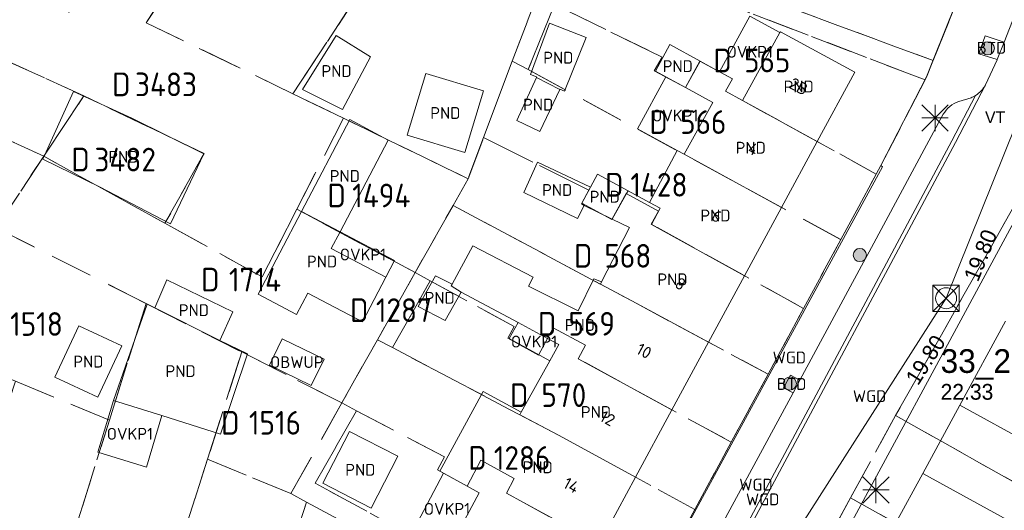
# Model space of a CAD drawing. Header units: metres. Extents: x 207644 to 210135, y 370459 to 373417.
# Tile 222 of 256: x 208072 to 208147, y 372426 to 372463. Entities that reach past the tile are written whole.
import ezdxf
from ezdxf.enums import TextEntityAlignment as Align

# ---------------------------------------------------------------- set-up
doc = ezdxf.new("R2010")
doc.units = ezdxf.units.M
doc.linetypes.add('HIDDEN2', pattern=[4.7625, 3.175, -1.5875])
for name, color, linetype in [('BTD', 7, 'Continuous'), ('CON_BxH500x750mm', 7, 'Continuous'), ('GB', 1, 'Continuous'), ('GB07', 1, 'Continuous'), ('GB11', 1, 'Continuous'), ('INV_BxH500x750mm', 7, 'Continuous'), ('KAD_perceelnummer', 212, 'Continuous'), ('KAD_sectie', 212, 'Continuous'), ('KAD_Vastgesteld_Perceel', 212, 'Continuous'), ('KO_INSPECTIE', 7, 'Continuous'), ('NAR', 7, 'Continuous'), ('NLV_inspectieput', 7, 'Continuous'), ('NNR_inspectieput', 7, 'Continuous'), ('NOD_inspectieput', 7, 'Continuous'), ('OBWUP', 7, 'Continuous'), ('OVKP1', 7, 'Continuous'), ('PND', 7, 'Continuous'), ('WGD', 7, 'Continuous')]:
    doc.layers.add(name, color=color, linetype=linetype)
for name, color, linetype, lineweight in [('GIMGMV', 7, 'Continuous', 25), ('GMV', 7, 'Continuous', 25), ('GP1', 7, 'Continuous', 30), ('Q21_lantaarnpaal', 1, 'Continuous', 0), ('Q26_boom', 72, 'Continuous', 0), ('Q28_rioolput', 153, 'Continuous', 0)]:
    doc.layers.add(name, color=color, linetype=linetype, lineweight=lineweight)
doc.styles.add('ISO', font='isocpeur.ttf', dxfattribs={"height": 1})
doc.styles.add('ISOCP', font='ISOCP.shx', dxfattribs={"height": 1.8})

# ---------------------------------------------------------------- blocks, each defined once
blk = doc.blocks.new('ACMAP_ANN_TEMPLATE_Vastgesteld_Perceelnummer')
at = {"layer": 'KAD_perceelnummer', "style": 'ISOCP'}
blk.add_attdef('Perceelnummer', text='', height=1.8, dxfattribs=at).set_placement((0, 0), align=Align.MIDDLE)
at = {"layer": 'KAD_sectie', "style": 'ISOCP'}
blk.add_attdef('sectie', text='', height=1.8, dxfattribs=at).set_placement((-2.7, 0), align=Align.MIDDLE_RIGHT)
blk = doc.blocks.new('Q21')
for p, q in [((-1, 1), (0, 0)), ((0, 1), (0, 0)), ((0, 0), (1, 1)), ((-1, 0), (0, 0)), ((-1, -1), (0, 0)), ((0, 0), (1, 0)), ((0, 0), (0, -1)), ((0, 0), (1, -1))]:
    blk.add_line(p, q)
blk = doc.blocks.new('Q26')
blk.add_hatch(color=256).paths.add_polyline_path([(-0.452, -0.01, 1), (0.548, -0.01, 1)])
blk.add_circle((0.048, -0.01), 0.5)
blk = doc.blocks.new('Q28')
at = {"linetype": 'Continuous'}
for p, q in [((-1, -1), (1, 1)), ((-1, 1), (1, -1))]:
    blk.add_line(p, q, dxfattribs=at)
blk.add_lwpolyline([(1, 1), (1, -1), (-1, -1), (-1, 1)], close=True)

msp = doc.modelspace()

# ---------------------------------------------------------------- linework, layer by layer
at = {"layer": 'CON_BxH500x750mm', "color": 253, "linetype": 'Continuous', "lineweight": 13}
for points in [[(208142.18, 372441.83), (208160, 372486.11)], [(208099.78, 372375.45), (208142.18, 372441.83)]]:
    msp.add_lwpolyline(points, dxfattribs=at)
at = {"layer": 'GB', "color": 253, "linetype": 'Continuous', "lineweight": 13}
for points in [[(208129.534, 372462.048), (208126.694, 372456.868)], [(208129.564, 372462.102), (208129.534, 372462.048)], [(208135.225, 372459.027), (208129.564, 372462.102)], [(208123.462, 372459.857), (208121.156, 372461.119)], [(208123.462, 372459.857), (208124.937, 372459.057)], [(208125.917, 372458.525), (208124.937, 372459.057)], [(208132.367, 372453.748), (208135.225, 372459.027)], [(208124.419, 372456.712), (208122.355, 372457.851)], [(208125.396, 372457.572), (208125.917, 372458.525)], [(208126.694, 372456.868), (208125.396, 372457.572)], [(208122.252, 372452.785), (208124.419, 372456.712)], [(208132.367, 372453.748), (208129.657, 372448.742)], [(208122.252, 372452.785), (208121.723, 372453.074)], [(208129.657, 372448.742), (208122.252, 372452.785)], [(208093.129, 372448.417), (208089.827, 372442.129)], [(208126.84, 372443.539), (208129.657, 372448.742)], [(208124.104, 372438.487), (208126.84, 372443.539)], [(208105.273, 372442.302), (208109.621, 372439.972)], [(208109.621, 372439.972), (208111.853, 372438.776)], [(208146.71, 372440.082), (208143.222, 372433.695)], [(208112.713, 372438.315), (208112.026, 372437.076)], [(208121.318, 372433.341), (208124.104, 372438.487)], [(208109.854, 372433.156), (208112.026, 372437.076)], [(208078.829, 372434.057), (208082.507, 372432.899)], [(208118.543, 372428.217), (208121.318, 372433.341)], [(208154.135, 372427.713), (208143.222, 372433.695)], [(208086.974, 372431.492), (208082.507, 372432.899)], [(208103.654, 372428.683), (208103.944, 372428.523)], [(208103.944, 372428.523), (208105.726, 372427.541)], [(208118.543, 372428.217), (208115.798, 372423.146)], [(208138.359, 372424.733), (208140.412, 372428.507)], [(208147.612, 372424.541), (208140.412, 372428.507)], [(208105.726, 372427.541), (208106.65, 372427.032)], [(208106.65, 372427.032), (208104.391, 372422.822)]]:
    msp.add_lwpolyline(points, dxfattribs=at)
at = {"layer": 'GB07', "color": 253, "linetype": 'Continuous', "lineweight": 13}
for points in [[(208122.355, 372457.851), (208123.462, 372459.857)], [(208110.996, 372458.616), (208112.775, 372457.704)], [(208122.355, 372457.851), (208120.858, 372458.664)], [(208132.367, 372453.748), (208126.694, 372456.868)], [(208114.423, 372448.997), (208115.114, 372450.269)], [(208117.847, 372449.79), (208116.773, 372447.85)], [(208117.98, 372450.003), (208117.847, 372449.79)], [(208114.643, 372448.881), (208114.423, 372448.997)], [(208120.422, 372448.668), (208119.597, 372449.119)], [(208096.056, 372446.88), (208093.129, 372448.417)], [(208119.771, 372447.444), (208120.422, 372448.668)], [(208126.84, 372443.539), (208119.771, 372447.444)], [(208104.503, 372442.764), (208104.587, 372442.904)], [(208115.87, 372442.894), (208115.961, 372443.072)], [(208118.253, 372441.621), (208115.87, 372442.894)], [(208105.273, 372442.302), (208104.503, 372442.764)], [(208124.104, 372438.487), (208118.253, 372441.621)], [(208086.92, 372438.617), (208081.973, 372441.099)], [(208111.853, 372438.776), (208112.286, 372439.583)], [(208112.286, 372439.583), (208114.738, 372438.247)], [(208114.738, 372438.247), (208114.188, 372437.223)], [(208114.188, 372437.223), (208121.318, 372433.341)], [(208109.745, 372432.96), (208109.854, 372433.156)], [(208112.74, 372431.381), (208109.745, 372432.96)], [(208118.543, 372428.217), (208112.74, 372431.381)], [(208105.726, 372427.541), (208106.783, 372429.511)], [(208106.783, 372429.511), (208109.316, 372428.118)], [(208109.316, 372428.118), (208108.717, 372427)], [(208108.717, 372427), (208110.013, 372426.287)], [(208110.013, 372426.287), (208115.798, 372423.146)]]:
    msp.add_lwpolyline(points, dxfattribs=at)
at = {"layer": 'GB11', "color": 253, "linetype": 'Continuous', "lineweight": 13}
for points in [[(208110.544, 372458.858), (208111.992, 372462.757)], [(208111.992, 372462.757), (208114.799, 372461.669)], [(208095.765, 372461.812), (208093.207, 372457.715)], [(208098.378, 372460.193), (208095.765, 372461.812)], [(208114.799, 372461.669), (208113.15, 372457.59)], [(208121.156, 372461.119), (208120.052, 372459.102)], [(208096.258, 372456.192), (208098.378, 372460.193)], [(208102.584, 372458.927), (208101.171, 372454.236)], [(208106.973, 372457.606), (208102.584, 372458.927)], [(208110.996, 372458.616), (208109.5, 372455.347)], [(208111.017, 372458.662), (208110.544, 372458.858)], [(208110.996, 372458.616), (208111.017, 372458.662)], [(208120.052, 372459.102), (208120.858, 372458.664)], [(208075.778, 372457.55), (208073.451, 372452.402)], [(208080.219, 372455.528), (208075.778, 372457.55)], [(208093.207, 372457.715), (208096.258, 372456.192)], [(208105.561, 372452.914), (208106.973, 372457.606)], [(208111.274, 372454.504), (208112.775, 372457.704)], [(208112.791, 372457.739), (208112.775, 372457.704)], [(208113.15, 372457.59), (208112.791, 372457.739)], [(208085.691, 372452.808), (208080.219, 372455.528)], [(208096.81, 372455.426), (208093.129, 372448.417)], [(208099.712, 372453.84), (208096.81, 372455.426)], [(208109.5, 372455.347), (208111.274, 372454.504)], [(208101.171, 372454.236), (208105.561, 372452.914)], [(208096.056, 372446.88), (208099.712, 372453.84)], [(208083.168, 372447.485), (208085.691, 372452.808)], [(208119.597, 372449.119), (208121.723, 372453.074)], [(208073.451, 372452.402), (208077.745, 372450.304)], [(208110.049, 372449.875), (208111.088, 372452.183)], [(208111.088, 372452.183), (208115.114, 372450.269)], [(208115.114, 372450.269), (208115.651, 372451.276)], [(208115.651, 372451.276), (208117.98, 372450.003)], [(208077.745, 372450.304), (208083.168, 372447.485)], [(208114.135, 372447.903), (208110.049, 372449.875)], [(208117.98, 372450.003), (208119.597, 372449.119)], [(208114.643, 372448.881), (208114.135, 372447.903)], [(208114.643, 372448.881), (208116.773, 372447.85)], [(208118.078, 372447.219), (208116.773, 372447.85)], [(208096.056, 372446.88), (208095.392, 372445.616)], [(208115.961, 372443.072), (208118.078, 372447.219)], [(208104.587, 372442.904), (208106.171, 372445.809)], [(208106.171, 372445.809), (208110.764, 372443.438)], [(208095.392, 372445.616), (208099.552, 372443.432)], [(208082.869, 372443.228), (208081.973, 372441.099)], [(208087.902, 372440.806), (208082.869, 372443.228)], [(208097.764, 372440.026), (208099.552, 372443.432)], [(208102.011, 372441.211), (208103.314, 372443.524)], [(208103.314, 372443.524), (208104.587, 372442.904)], [(208110.764, 372443.438), (208110.396, 372442.756)], [(208114.187, 372440.867), (208115.37, 372443.295)], [(208115.37, 372443.295), (208115.961, 372443.072)], [(208089.827, 372442.129), (208092.754, 372440.592)], [(208092.754, 372440.592), (208093.604, 372442.21)], [(208093.604, 372442.21), (208097.764, 372440.026)], [(208105.273, 372442.302), (208104.055, 372440.137)], [(208110.396, 372442.756), (208114.187, 372440.867)], [(208081.381, 372441.38), (208078.829, 372434.057)], [(208081.973, 372441.099), (208081.381, 372441.38)], [(208086.92, 372438.617), (208087.902, 372440.806)], [(208104.055, 372440.137), (208102.011, 372441.211)], [(208076.191, 372439.725), (208074.366, 372435.816)], [(208079.45, 372438.204), (208076.191, 372439.725)], [(208086.92, 372438.617), (208089.022, 372437.603)], [(208111.853, 372438.776), (208112.713, 372438.315)], [(208077.625, 372434.295), (208079.45, 372438.204)], [(208089.022, 372437.603), (208086.974, 372431.492)], [(208074.366, 372435.816), (208077.625, 372434.295)], [(208106.949, 372434.74), (208103.654, 372428.683)], [(208109.854, 372433.156), (208106.949, 372434.74)], [(208096.777, 372431.698), (208094.751, 372427.752)], [(208100.456, 372429.809), (208096.777, 372431.698)], [(208098.43, 372425.863), (208100.456, 372429.809)], [(208094.751, 372427.752), (208098.43, 372425.863)]]:
    msp.add_lwpolyline(points, dxfattribs=at)
at = {"layer": 'GIMGMV', "color": 253, "linetype": 'Continuous', "lineweight": 13}
for points in [[(208091.666, 372438.746), (208090.693, 372436.741)], [(208094.842, 372437.204), (208091.666, 372438.746)], [(208093.868, 372435.199), (208094.842, 372437.204)], [(208090.693, 372436.741), (208093.868, 372435.199)]]:
    msp.add_lwpolyline(points, dxfattribs=at)
at = {"layer": 'GMV', "color": 253, "linetype": 'Continuous', "lineweight": 13}
for points in [[(208141.23, 372460.009), (208151.672, 372486.005)], [(208146.591, 372461.309), (208149.61, 372469.057)], [(208144.676, 372460.429), (208145.154, 372461.794)], [(208145.154, 372461.794), (208146.591, 372461.309)], [(208146.075, 372459.986), (208146.591, 372461.309)], [(208146.075, 372459.986), (208144.676, 372460.429)], [(208140.698, 372458.666), (208141.23, 372460.009)], [(208145.186, 372458.065), (208146.068, 372459.967)], [(208146.068, 372459.967), (208146.075, 372459.986)], [(208137.212, 372451.918), (208140.698, 372458.666)], [(208142.896, 372453.669), (208145.186, 372458.065)], [(208142.625, 372453.797), (208144.416, 372457.253)], [(208143.136, 372456.791), (208144.077, 372457.084)], [(208136.323, 372445.366), (208141.964, 372455.822)], [(208111.396, 372394.741), (208142.896, 372453.669)], [(208111.437, 372395.457), (208142.625, 372453.797)], [(208117.558, 372415.495), (208137.338, 372451.825)], [(208137.338, 372451.825), (208137.212, 372451.918)], [(208147.368, 372447.674), (208116.962, 372391.485)], [(208135.749, 372444.302), (208136.323, 372445.366)], [(208131.052, 372435.597), (208135.749, 372444.302)], [(208129.793, 372435.013), (208130.33, 372435.979)], [(208130.33, 372435.979), (208131.052, 372435.597)], [(208130.529, 372434.627), (208131.052, 372435.597)], [(208125.401, 372425.123), (208130.529, 372434.627)], [(208130.529, 372434.627), (208129.793, 372435.013)], [(208140.412, 372428.507), (208143.222, 372433.695)]]:
    msp.add_lwpolyline(points, dxfattribs=at)
for points in [[(208144.416, 372457.253, 0.131454), (208145.186, 372458.065)], [(208144.077, 372457.084, 0.043685), (208144.416, 372457.253)], [(208141.964, 372455.822, -0.179844), (208143.136, 372456.791)]]:
    msp.add_lwpolyline(points, format="xyb", dxfattribs=at)
at = {"layer": 'GP1', "color": 253, "linetype": 'Continuous', "lineweight": 13}
for points in [[(208127.239, 372463.295), (208124.937, 372459.057)], [(208129.534, 372462.048), (208127.239, 372463.295)], [(208118.7, 372454.721), (208120.858, 372458.664)], [(208121.723, 372453.074), (208118.7, 372454.721)], [(208096.056, 372446.88), (208100.215, 372444.696)], [(208100.215, 372444.696), (208099.552, 372443.432)], [(208109.621, 372439.972), (208108.933, 372438.771)], [(208108.933, 372438.771), (208112.026, 372437.076)], [(208078.829, 372434.057), (208077.622, 372430.109)], [(208081.319, 372428.981), (208082.507, 372432.899)], [(208077.622, 372430.109), (208081.319, 372428.981)], [(208103.944, 372428.523), (208101.703, 372424.298), (208104.391, 372422.822)]]:
    msp.add_lwpolyline(points, dxfattribs=at)
at = {"layer": 'KAD_Vastgesteld_Perceel', "color": 253, "linetype": 'HIDDEN2', "lineweight": 13}
for points in [[(208108.536, 372504.157), (208115.389, 372501.595), (208108.349, 372482.192), (208108.171, 372482.281), (208106.609, 372478.333), (208106.02, 372478.549), (208105.533, 372477.222), (208092.476, 372457.381), (208081.3, 372462.785), (208084.794, 372468.088), (208087.521, 372472.227), (208090.201, 372476.294), (208093.628, 372481.496), (208097.758, 372487.767), (208105.117, 372498.94), (208108.536, 372504.157)], [(208125.249, 372497.909), (208117.814, 372478.186), (208116.279, 372478.754), (208113.095, 372470.292), (208109.168, 372459.869), (208106.982, 372454.052), (208105.804, 372450.914), (208096.324, 372455.516), (208092.476, 372457.381), (208105.533, 372477.222), (208106.02, 372478.549), (208106.609, 372478.333), (208108.171, 372482.281), (208108.349, 372482.192), (208115.389, 372501.595), (208125.249, 372497.909)], [(208141.19, 372459.908), (208113.095, 372470.292), (208116.279, 372478.754), (208117.814, 372478.186), (208144.561, 372468.3), (208141.19, 372459.908)], [(208096.324, 372455.516), (208092.767, 372448.595), (208090.129, 372443.453), (208082.737, 372447.534), (208085.499, 372452.463), (208085.708, 372452.836), (208076.56, 372457.221), (208053.335, 372467.789), (208055.611, 372472.743), (208069.436, 372466.456), (208075.424, 372463.58), (208079.646, 372470.409), (208081.854, 372469.414), (208084.794, 372468.088), (208081.3, 372462.785), (208092.476, 372457.381), (208096.324, 372455.516)], [(208141.19, 372459.908), (208141.175, 372459.87), (208140.687, 372458.637), (208140.58, 372458.431), (208114.153, 372468.551), (208112.379, 372464.165), (208110.377, 372459.216), (208109.168, 372459.869), (208113.095, 372470.292), (208141.19, 372459.908)], [(208137.212, 372451.918), (208136.863, 372451.274), (208126.694, 372456.868), (208125.396, 372457.572), (208125.917, 372458.525), (208123.447, 372459.865), (208122.347, 372457.855), (208119.973, 372459.13), (208120.564, 372460.178), (208112.379, 372464.165), (208114.153, 372468.551), (208140.58, 372458.431), (208137.212, 372451.918)], [(208053.335, 372467.789), (208076.56, 372457.221), (208073.512, 372452.627), (208051.127, 372462.981), (208053.335, 372467.789)], [(208112.379, 372464.165), (208120.564, 372460.178), (208119.973, 372459.13), (208122.347, 372457.855), (208123.447, 372459.865), (208125.917, 372458.525), (208125.396, 372457.572), (208126.694, 372456.868), (208136.863, 372451.274), (208134.167, 372446.292), (208110.377, 372459.216), (208112.379, 372464.165)], [(208051.127, 372462.981), (208073.512, 372452.627), (208069.904, 372447.184), (208063.282, 372450.186), (208048.365, 372456.967), (208051.127, 372462.981)], [(208110.377, 372459.216), (208134.167, 372446.292), (208131.334, 372441.057), (208119.74, 372447.461), (208120.282, 372448.45), (208117.828, 372449.801), (208116.739, 372447.815), (208114.463, 372449.068), (208114.998, 372450.045), (208106.982, 372454.052), (208109.168, 372459.869), (208110.377, 372459.216)], [(208073.512, 372452.627), (208076.56, 372457.221), (208085.708, 372452.836), (208085.499, 372452.463), (208082.737, 372447.534), (208073.512, 372452.627)], [(208092.767, 372448.595), (208096.324, 372455.516), (208105.804, 372450.914), (208104.658, 372448.886), (208101.777, 372443.78), (208092.767, 372448.595)], [(208106.982, 372454.052), (208114.998, 372450.045), (208114.463, 372449.068), (208116.739, 372447.815), (208117.828, 372449.801), (208120.282, 372448.45), (208119.74, 372447.461), (208131.334, 372441.057), (208128.63, 372436.062), (208118.253, 372441.621), (208104.658, 372448.886), (208105.804, 372450.914), (208106.982, 372454.052)], [(208081.297, 372441.427), (208069.904, 372447.184), (208073.512, 372452.627), (208082.737, 372447.534), (208090.129, 372443.453), (208092.767, 372448.595), (208101.777, 372443.78), (208098.903, 372438.674), (208096.198, 372433.862), (208088.574, 372437.74), (208081.297, 372441.427)], [(208173.598, 372435.867), (208172.986, 372434.744), (208169.964, 372429.208), (208166.869, 372423.522), (208164.089, 372418.402), (208138.339, 372432.908), (208148.068, 372450.11), (208173.598, 372435.867)], [(208128.63, 372436.062), (208125.828, 372430.885), (208114.188, 372437.223), (208114.738, 372438.247), (208112.286, 372439.583), (208111.17, 372437.504), (208108.824, 372438.783), (208109.308, 372439.683), (208102.925, 372443.155), (208101.777, 372443.78), (208104.658, 372448.886), (208118.253, 372441.621), (208128.63, 372436.062)], [(208081.297, 372441.427), (208078.506, 372432.56), (208071.35, 372435.512), (208066.773, 372437.4), (208064.189, 372438.468), (208066.113, 372441.403), (208069.904, 372447.184), (208081.297, 372441.427)], [(208101.777, 372443.78), (208102.925, 372443.155), (208100.051, 372438.071), (208098.903, 372438.674), (208101.777, 372443.78)], [(208123.053, 372425.758), (208112.74, 372431.381), (208100.051, 372438.071), (208102.925, 372443.155), (208109.308, 372439.683), (208108.824, 372438.783), (208111.17, 372437.504), (208112.286, 372439.583), (208114.738, 372438.247), (208114.188, 372437.223), (208125.828, 372430.885), (208123.053, 372425.758)], [(208088.574, 372437.74), (208085.975, 372429.577), (208076.823, 372400.945), (208069.363, 372403.26), (208078.506, 372432.56), (208081.297, 372441.427), (208088.574, 372437.74)], [(208097.318, 372433.274), (208096.198, 372433.862), (208098.903, 372438.674), (208100.051, 372438.071), (208112.74, 372431.381), (208123.053, 372425.758), (208120.313, 372420.694), (208110.013, 372426.287), (208108.717, 372427), (208109.316, 372428.118), (208106.783, 372429.511), (208105.726, 372427.541), (208103.487, 372428.764), (208104.013, 372429.755), (208097.318, 372433.274)], [(208096.198, 372433.862), (208092.325, 372426.967), (208085.975, 372429.577), (208088.574, 372437.74), (208096.198, 372433.862)], [(208071.35, 372435.512), (208078.506, 372432.56), (208069.363, 372403.26), (208061.663, 372405.622), (208071.35, 372435.512)], [(208096.198, 372433.862), (208097.318, 372433.274), (208094.177, 372427.753), (208106.452, 372421.061), (208107.072, 372421.342), (208113.033, 372418.039), (208117.606, 372415.673), (208116.603, 372413.78), (208107.346, 372418.806), (208100.493, 372422.544), (208093.512, 372426.326), (208092.325, 372426.967), (208096.198, 372433.862)], [(208120.313, 372420.694), (208118.081, 372416.57), (208117.606, 372415.673), (208113.033, 372418.039), (208107.072, 372421.342), (208106.452, 372421.061), (208094.177, 372427.753), (208097.318, 372433.274), (208104.013, 372429.755), (208103.487, 372428.764), (208105.726, 372427.541), (208106.783, 372429.511), (208109.316, 372428.118), (208108.717, 372427), (208110.013, 372426.287), (208120.313, 372420.694)], [(208163.425, 372417.179), (208160.838, 372412.405), (208134.892, 372426.635), (208138.339, 372432.908), (208164.089, 372418.402), (208163.425, 372417.179)], [(208092.325, 372426.967), (208093.512, 372426.326), (208084.416, 372398.519), (208076.823, 372400.945), (208085.975, 372429.577), (208092.325, 372426.967)], [(208093.512, 372426.326), (208100.493, 372422.544), (208092.057, 372396.067), (208084.416, 372398.519), (208093.512, 372426.326)], [(208159.795, 372410.476), (208157.73, 372406.655), (208131.743, 372420.882), (208134.892, 372426.635), (208160.838, 372412.405), (208159.795, 372410.476)]]:
    msp.add_lwpolyline(points, close=True, dxfattribs=at)
for points in [[(208069.363, 372403.26), (208076.823, 372400.945), (208084.416, 372398.519), (208092.057, 372396.067), (208099.37, 372393.749), (208105.027, 372391.955), (208109.558, 372390.442), (208122.373, 372414.85), (208118.081, 372416.57), (208120.313, 372420.694), (208123.053, 372425.758), (208125.828, 372430.885), (208128.63, 372436.062), (208131.334, 372441.057), (208134.167, 372446.292), (208136.863, 372451.274), (208137.212, 372451.918), (208140.58, 372458.431), (208140.687, 372458.637), (208141.175, 372459.87), (208141.19, 372459.908), (208144.561, 372468.3)], [(208148.068, 372450.11), (208138.339, 372432.908), (208134.892, 372426.635), (208131.743, 372420.882), (208128.131, 372414.226), (208124.651, 372407.894), (208117.835, 372395.54), (208114.443, 372389.391), (208110.804, 372382.794), (208114.529, 372380.645), (208099.689, 372369.242), (208098.223, 372366.042), (208094.051, 372356.935), (208092.957, 372354.636), (208090.233, 372348.677), (208087.649, 372343.022), (208086.521, 372340.578)]]:
    msp.add_lwpolyline(points, dxfattribs=at)
at = {"layer": 'NOD_inspectieput', "color": 253, "lineweight": 13}
msp.add_circle((208142.18, 372441.83), 0.8, dxfattribs=at)

# ---------------------------------------------------------------- block references
at = {"layer": 'KAD_Vastgesteld_Perceel', "color": 253, "linetype": 'HIDDEN2', "lineweight": 13}
ref = msp.add_blockref('ACMAP_ANN_TEMPLATE_Vastgesteld_Perceelnummer', (208128.563, 372459.913), dxfattribs=at)
ref.add_attrib('Perceelnummer', '565', dxfattribs={"layer": 'KAD_perceelnummer', "lineweight": 13, "height": 1.8, "style": 'ISOCP'}).set_placement((208128.563, 372459.913), align=Align.MIDDLE)
ref.add_attrib('sectie', 'D', dxfattribs={"layer": 'KAD_sectie', "lineweight": 13, "height": 1.8, "style": 'ISOCP'}).set_placement((208125.863, 372459.913), align=Align.MIDDLE_RIGHT)
ref = msp.add_blockref('ACMAP_ANN_TEMPLATE_Vastgesteld_Perceelnummer', (208082.813, 372458.098), dxfattribs=at)
ref.add_attrib('Perceelnummer', '3483', dxfattribs={"layer": 'KAD_perceelnummer', "lineweight": 13, "height": 1.8, "style": 'ISOCP'}).set_placement((208082.813, 372458.098), align=Align.MIDDLE)
ref.add_attrib('sectie', 'D', dxfattribs={"layer": 'KAD_sectie', "lineweight": 13, "height": 1.8, "style": 'ISOCP'}).set_placement((208080.113, 372458.098), align=Align.MIDDLE_RIGHT)
ref = msp.add_blockref('ACMAP_ANN_TEMPLATE_Vastgesteld_Perceelnummer', (208123.696, 372455.229), dxfattribs=at)
ref.add_attrib('Perceelnummer', '566', dxfattribs={"layer": 'KAD_perceelnummer', "lineweight": 13, "height": 1.8, "style": 'ISOCP'}).set_placement((208123.696, 372455.229), align=Align.MIDDLE)
ref.add_attrib('sectie', 'D', dxfattribs={"layer": 'KAD_sectie', "lineweight": 13, "height": 1.8, "style": 'ISOCP'}).set_placement((208120.996, 372455.229), align=Align.MIDDLE_RIGHT)
ref = msp.add_blockref('ACMAP_ANN_TEMPLATE_Vastgesteld_Perceelnummer', (208079.708, 372452.378), dxfattribs=at)
ref.add_attrib('Perceelnummer', '3482', dxfattribs={"layer": 'KAD_perceelnummer', "lineweight": 13, "height": 1.8, "style": 'ISOCP'}).set_placement((208079.708, 372452.378), align=Align.MIDDLE)
ref.add_attrib('sectie', 'D', dxfattribs={"layer": 'KAD_sectie', "lineweight": 13, "height": 1.8, "style": 'ISOCP'}).set_placement((208077.008, 372452.378), align=Align.MIDDLE_RIGHT)
ref = msp.add_blockref('ACMAP_ANN_TEMPLATE_Vastgesteld_Perceelnummer', (208120.325, 372450.463), dxfattribs=at)
ref.add_attrib('Perceelnummer', '1428', dxfattribs={"layer": 'KAD_perceelnummer', "lineweight": 13, "height": 1.8, "style": 'ISOCP'}).set_placement((208120.325, 372450.463), align=Align.MIDDLE)
ref.add_attrib('sectie', 'D', dxfattribs={"layer": 'KAD_sectie', "lineweight": 13, "height": 1.8, "style": 'ISOCP'}).set_placement((208117.625, 372450.463), align=Align.MIDDLE_RIGHT)
ref = msp.add_blockref('ACMAP_ANN_TEMPLATE_Vastgesteld_Perceelnummer', (208099.198, 372449.648), dxfattribs=at)
ref.add_attrib('Perceelnummer', '1494', dxfattribs={"layer": 'KAD_perceelnummer', "lineweight": 13, "height": 1.8, "style": 'ISOCP'}).set_placement((208099.198, 372449.648), align=Align.MIDDLE)
ref.add_attrib('sectie', 'D', dxfattribs={"layer": 'KAD_sectie', "lineweight": 13, "height": 1.8, "style": 'ISOCP'}).set_placement((208096.498, 372449.648), align=Align.MIDDLE_RIGHT)
ref = msp.add_blockref('ACMAP_ANN_TEMPLATE_Vastgesteld_Perceelnummer', (208117.958, 372445.057), dxfattribs=at)
ref.add_attrib('Perceelnummer', '568', dxfattribs={"layer": 'KAD_perceelnummer', "lineweight": 13, "height": 1.8, "style": 'ISOCP'}).set_placement((208117.958, 372445.057), align=Align.MIDDLE)
ref.add_attrib('sectie', 'D', dxfattribs={"layer": 'KAD_sectie', "lineweight": 13, "height": 1.8, "style": 'ISOCP'}).set_placement((208115.258, 372445.057), align=Align.MIDDLE_RIGHT)
ref = msp.add_blockref('ACMAP_ANN_TEMPLATE_Vastgesteld_Perceelnummer', (208089.588, 372443.245), dxfattribs=at)
ref.add_attrib('Perceelnummer', '1714', dxfattribs={"layer": 'KAD_perceelnummer', "lineweight": 13, "height": 1.8, "style": 'ISOCP'}).set_placement((208089.588, 372443.245), align=Align.MIDDLE)
ref.add_attrib('sectie', 'D', dxfattribs={"layer": 'KAD_sectie', "lineweight": 13, "height": 1.8, "style": 'ISOCP'}).set_placement((208086.888, 372443.245), align=Align.MIDDLE_RIGHT)
ref = msp.add_blockref('ACMAP_ANN_TEMPLATE_Vastgesteld_Perceelnummer', (208100.917, 372440.926), dxfattribs=at)
ref.add_attrib('Perceelnummer', '1287', dxfattribs={"layer": 'KAD_perceelnummer', "lineweight": 13, "height": 1.8, "style": 'ISOCP'}).set_placement((208100.917, 372440.926), align=Align.MIDDLE)
ref.add_attrib('sectie', 'D', dxfattribs={"layer": 'KAD_sectie', "lineweight": 13, "height": 1.8, "style": 'ISOCP'}).set_placement((208098.217, 372440.926), align=Align.MIDDLE_RIGHT)
ref = msp.add_blockref('ACMAP_ANN_TEMPLATE_Vastgesteld_Perceelnummer', (208072.958, 372439.872), dxfattribs=at)
ref.add_attrib('Perceelnummer', '1518', dxfattribs={"layer": 'KAD_perceelnummer', "lineweight": 13, "height": 1.8, "style": 'ISOCP'}).set_placement((208072.958, 372439.872), align=Align.MIDDLE)
ref.add_attrib('sectie', 'D', dxfattribs={"layer": 'KAD_sectie', "lineweight": 13, "height": 1.8, "style": 'ISOCP'}).set_placement((208070.258, 372439.872), align=Align.MIDDLE_RIGHT)
ref = msp.add_blockref('ACMAP_ANN_TEMPLATE_Vastgesteld_Perceelnummer', (208115.214, 372439.886), dxfattribs=at)
ref.add_attrib('Perceelnummer', '569', dxfattribs={"layer": 'KAD_perceelnummer', "lineweight": 13, "height": 1.8, "style": 'ISOCP'}).set_placement((208115.214, 372439.886), align=Align.MIDDLE)
ref.add_attrib('sectie', 'D', dxfattribs={"layer": 'KAD_sectie', "lineweight": 13, "height": 1.8, "style": 'ISOCP'}).set_placement((208112.514, 372439.886), align=Align.MIDDLE_RIGHT)
ref = msp.add_blockref('ACMAP_ANN_TEMPLATE_Vastgesteld_Perceelnummer', (208113.088, 372434.457), dxfattribs=at)
ref.add_attrib('Perceelnummer', '570', dxfattribs={"layer": 'KAD_perceelnummer', "lineweight": 13, "height": 1.8, "style": 'ISOCP'}).set_placement((208113.088, 372434.457), align=Align.MIDDLE)
ref.add_attrib('sectie', 'D', dxfattribs={"layer": 'KAD_sectie', "lineweight": 13, "height": 1.8, "style": 'ISOCP'}).set_placement((208110.388, 372434.457), align=Align.MIDDLE_RIGHT)
ref = msp.add_blockref('ACMAP_ANN_TEMPLATE_Vastgesteld_Perceelnummer', (208091.105, 372432.354), dxfattribs=at)
ref.add_attrib('Perceelnummer', '1516', dxfattribs={"layer": 'KAD_perceelnummer', "lineweight": 13, "height": 1.8, "style": 'ISOCP'}).set_placement((208091.105, 372432.354), align=Align.MIDDLE)
ref.add_attrib('sectie', 'D', dxfattribs={"layer": 'KAD_sectie', "lineweight": 13, "height": 1.8, "style": 'ISOCP'}).set_placement((208088.405, 372432.354), align=Align.MIDDLE_RIGHT)
ref = msp.add_blockref('ACMAP_ANN_TEMPLATE_Vastgesteld_Perceelnummer', (208109.914, 372429.684), dxfattribs=at)
ref.add_attrib('Perceelnummer', '1286', dxfattribs={"layer": 'KAD_perceelnummer', "lineweight": 13, "height": 1.8, "style": 'ISOCP'}).set_placement((208109.914, 372429.684), align=Align.MIDDLE)
ref.add_attrib('sectie', 'D', dxfattribs={"layer": 'KAD_sectie', "lineweight": 13, "height": 1.8, "style": 'ISOCP'}).set_placement((208107.214, 372429.684), align=Align.MIDDLE_RIGHT)
at = {"layer": 'Q21_lantaarnpaal', "color": 253}
for p in [(208141.344, 372455.54), (208136.843, 372427.252)]:
    msp.add_blockref('Q21', p, dxfattribs=at)
at = {"layer": 'Q26_boom', "color": 253}
for p in [(208145.305, 372460.849), (208135.566, 372445.126), (208130.246, 372435.348)]:
    msp.add_blockref('Q26', p, dxfattribs=at)
at = {"layer": 'Q28_rioolput', "color": 253}
msp.add_blockref('Q28', (208142.18, 372441.83), dxfattribs=at)

# ---------------------------------------------------------------- texts
at = {"layer": 'BTD', "color": 253, "linetype": 'Continuous', "lineweight": 13, "style": 'ISO'}
for p in [(208145.634, 372460.879), (208130.423, 372435.307)]:
    msp.add_text('BTD', height=0.9, dxfattribs=at).set_placement(p, align=Align.MIDDLE_CENTER)
at = {"layer": 'INV_BxH500x750mm', "color": 253, "lineweight": 13}
for rotation, p in [(68.08, (208144.6, 372443.01)), (57.43, (208140.04, 372435.13))]:
    msp.add_text('19.80', height=1.2, rotation=rotation, dxfattribs=at).set_placement(p)
at = {"layer": 'KO_INSPECTIE', "color": 253, "lineweight": 13}
msp.add_text('VT', height=0.9, dxfattribs=at).set_placement((208145.14, 372455.15))
at = {"layer": 'NAR', "color": 253, "linetype": 'Continuous', "lineweight": 13, "style": 'ISO'}
for s, p in [('2B', (208130.965, 372457.94)), ('4', (208127.505, 372453.168)), ('6', (208124.743, 372448.067)), ('8', (208121.959, 372442.925)), ('10', (208119.192, 372437.816)), ('12', (208116.418, 372432.694)), ('14', (208113.657, 372427.594))]:
    msp.add_text(s, height=0.9, rotation=331.6, dxfattribs=at).set_placement(p, align=Align.MIDDLE_CENTER)
at = {"layer": 'NLV_inspectieput', "color": 253, "lineweight": 13}
msp.add_text('22.33', height=1.2, dxfattribs=at).set_placement((208141.76, 372434.11))
at = {"layer": 'NNR_inspectieput', "color": 253, "lineweight": 13}
msp.add_text('33_207', height=1.8, dxfattribs=at).set_placement((208141.76, 372436.15))
at = {"layer": 'OBWUP', "color": 253, "linetype": 'Continuous', "lineweight": 13, "style": 'ISO'}
msp.add_text('OBWUP', height=0.9, dxfattribs=at).set_placement((208092.768, 372436.972), align=Align.MIDDLE_CENTER)
at = {"layer": 'OVKP1', "color": 253, "linetype": 'Continuous', "lineweight": 13, "style": 'ISO'}
for p in [(208127.236, 372460.573), (208121.56, 372455.723), (208097.804, 372445.156), (208110.823, 372438.532), (208080.065, 372431.516), (208104.197, 372425.804)]:
    msp.add_text('OVKP1', height=0.9, dxfattribs=at).set_placement(p, align=Align.MIDDLE_CENTER)
at = {"layer": 'PND', "color": 253, "linetype": 'Continuous', "lineweight": 13, "style": 'ISO'}
for p in [(208112.672, 372460.125), (208095.793, 372459.11), (208121.757, 372459.483), (208130.96, 372457.933), (208104.072, 372455.921), (208111.138, 372456.556), (208127.31, 372453.276), (208079.571, 372452.589), (208096.421, 372451.13), (208112.582, 372450.063), (208116.202, 372449.551), (208124.627, 372448.125), (208094.69, 372444.619), (208121.355, 372443.264), (208103.642, 372441.859), (208084.938, 372440.922), (208114.304, 372439.795), (208076.908, 372437.01), (208083.926, 372436.286), (208115.532, 372433.175), (208111.099, 372428.972), (208097.604, 372428.78)]:
    msp.add_text('PND', height=0.9, dxfattribs=at).set_placement(p, align=Align.MIDDLE_CENTER)
at = {"layer": 'WGD', "color": 253, "linetype": 'Continuous', "lineweight": 13, "style": 'ISO'}
for p in [(208130.249, 372437.319), (208136.355, 372434.378), (208127.71, 372427.65), (208128.219, 372426.531)]:
    msp.add_text('WGD', height=0.9, dxfattribs=at).set_placement(p, align=Align.MIDDLE_CENTER)

doc.saveas('drawing.dxf')
